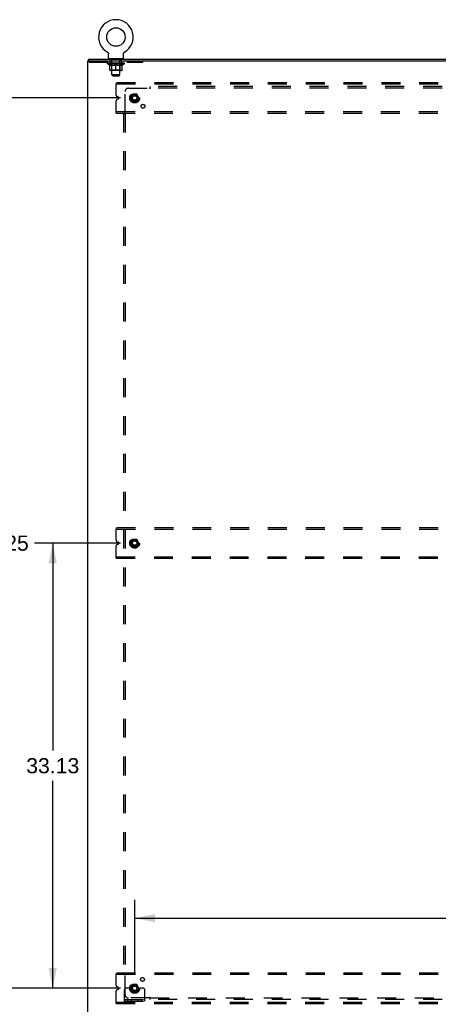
# Model space of a CAD drawing. Header units: inches. Extents: x 0 to 256, y 0 to 166.
# Tile 29 of 30: x 171 to 202, y 55 to 129. Entities that reach past the tile are written whole.
import ezdxf

# ---------------------------------------------------------------- set-up
doc = ezdxf.new("R2010")
doc.units = ezdxf.units.IN
doc.header["$LTSCALE"] = 14.074305
doc.header["$MEASUREMENT"] = 0
doc.linetypes.add('DOT', pattern=[0.2, 0.1, -0.1])
doc.linetypes.add('HIDDEN', pattern=[0.2, 0.1, -0.1])
doc.layers.get('0').update_dxf_attribs({"linetype": 'CONTINUOUS'})
for name, color, linetype in [('DEFAULT_2', 8, 'HIDDEN'), ('DIMENSIONS', 7, 'CONTINUOUS'), ('SUBPANEL', 7, 'CONTINUOUS')]:
    doc.layers.add(name, color=color, linetype=linetype)
doc.styles.get("Standard").update_dxf_attribs({"font": 'arial.ttf'})
doc.dimstyles.new('DIMSTYLE_1', dxfattribs={"dimtxt": 1.128955, "dimasz": 1.505273, "dimexe": 0.09, "dimexo": 0.07, "dimgap": 0.0375, "dimtad": 0, "dimtih": 1, "dimtoh": 1, "dimzin": 4, "dimdsep": 46, "dimtxsty": 'Standard', "dimblk": '_FILLED', "dimblk1": '_FILLED', "dimblk2": '_FILLED', "dimcen": 0.09, "dimazin": 1, "dimtfac": 1, "dimtdec": 3, "dimtofl": 0, "dimtmove": 0, "dimatfit": 3, "dimldrblk": '_FILLED', "dimfxl": 0, "dimtolj": 1, "dimtzin": 4, "dimarcsym": 0})

# ---------------------------------------------------------------- blocks, each defined once
blk = doc.blocks.new('_FILLED')
at = {"color": 0, "linetype": 'ByBlock'}
blk.add_solid([(0, 0), (-1, 0.2), (-1, -0.2)], dxfattribs=at)
blk = doc.blocks.new('*D1')
at = {"layer": 'DIMENSIONS', "color": 2, "linetype": 'Continuous'}
for p, q in [((178.591, 89.578), (172.192, 89.578)), ((173.547, 89.578), (173.547, 74.145)), ((173.547, 56.453), (173.547, 71.887)), ((178.591, 56.453), (172.192, 56.453))]:
    blk.add_line(p, q, dxfattribs=at)
at = {"layer": 'DIMENSIONS', "color": 2, "linetype": 'Continuous', "xscale": 1.5052732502, "yscale": 1.5052732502, "zscale": 1.5052732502}
for p, rotation in [((173.547, 89.578), 90), ((173.547, 56.453), 270)]:
    blk.add_blockref('_FILLED', p, dxfattribs=dict(at, rotation=rotation))
at = {"layer": 'DIMENSIONS', "color": 2, "linetype": 'Continuous', "insert": (173.547, 73.58), "char_height": 1.129, "width": 3.94505, "attachment_point": 2, "line_spacing_factor": 0.9}
blk.add_mtext('33.13', dxfattribs=at)
blk = doc.blocks.new('*D2')
at = {"layer": 'DIMENSIONS', "color": 2, "linetype": 'Continuous'}
for p, q in [((178.591, 122.703), (168.434, 122.703)), ((169.789, 122.703), (169.789, 90.707)), ((169.789, 56.453), (169.789, 88.449)), ((178.591, 56.453), (168.434, 56.453))]:
    blk.add_line(p, q, dxfattribs=at)
at = {"layer": 'DIMENSIONS', "color": 2, "linetype": 'Continuous', "xscale": 1.5052732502, "yscale": 1.5052732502, "zscale": 1.5052732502}
for p, rotation in [((169.789, 122.703), 90), ((169.789, 56.453), 270)]:
    blk.add_blockref('_FILLED', p, dxfattribs=dict(at, rotation=rotation))
at = {"layer": 'DIMENSIONS', "color": 2, "linetype": 'Continuous', "insert": (169.789, 90.143), "char_height": 1.129, "width": 3.94505, "attachment_point": 2, "line_spacing_factor": 0.9}
blk.add_mtext('66.25', dxfattribs=at)
blk = doc.blocks.new('*D3')
at = {"layer": 'DIMENSIONS', "color": 2, "linetype": 'Continuous'}
for p, q in [((179.644, 57.507), (179.644, 63.026)), ((245.894, 57.507), (245.894, 63.026)), ((179.644, 61.671), (210.232, 61.671)), ((245.894, 61.671), (215.306, 61.671))]:
    blk.add_line(p, q, dxfattribs=at)
at = {"layer": 'DIMENSIONS', "color": 2, "linetype": 'Continuous', "xscale": 1.5052732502, "yscale": 1.5052732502, "zscale": 1.5052732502, "rotation": 180}
blk.add_blockref('_FILLED', (179.644, 61.671), dxfattribs=at)
at = {"layer": 'DIMENSIONS', "color": 2, "linetype": 'Continuous', "xscale": 1.5052732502, "yscale": 1.5052732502, "zscale": 1.5052732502}
blk.add_blockref('_FILLED', (245.894, 61.671), dxfattribs=at)
at = {"layer": 'DIMENSIONS', "color": 2, "linetype": 'Continuous', "insert": (212.769, 62.235), "char_height": 1.129, "width": 3.94505, "attachment_point": 2, "line_spacing_factor": 0.9}
blk.add_mtext('66.25', dxfattribs=at)

msp = doc.modelspace()

# ---------------------------------------------------------------- linework, layer by layer
at = {"color": 7, "linetype": 'Continuous'}
for p, q in [((177.613, 126.117), (177.613, 126.117)), ((177.613, 126.117), (177.617, 126.114)), ((177.616, 126.115), (177.614, 126.116)), ((177.617, 126.114), (177.622, 126.111)), ((177.622, 126.111), (177.626, 126.108)), ((177.626, 126.108), (177.63, 126.105)), ((177.63, 126.105), (177.634, 126.102)), ((177.634, 126.102), (177.638, 126.099)), ((177.638, 126.099), (177.642, 126.095)), ((177.641, 126.096), (177.645, 126.092)), ((177.645, 126.092), (177.649, 126.088)), ((177.648, 126.088), (177.652, 126.084)), ((177.652, 126.084), (177.655, 126.08)), ((177.655, 126.08), (177.658, 126.076)), ((177.658, 126.076), (177.661, 126.072)), ((177.661, 126.072), (177.664, 126.068)), ((177.664, 126.068), (177.667, 126.064)), ((177.666, 126.064), (177.669, 126.059)), ((177.669, 126.059), (177.671, 126.055)), ((177.671, 126.055), (177.673, 126.05)), ((177.673, 126.05), (177.675, 126.045)), ((177.675, 126.045), (177.677, 126.041)), ((177.677, 126.041), (177.679, 126.036)), ((177.679, 126.036), (177.68, 126.031)), ((177.68, 126.031), (177.682, 126.026)), ((177.682, 126.026), (177.683, 126.021)), ((177.683, 126.021), (177.684, 126.016)), ((177.684, 126.016), (177.685, 126.011)), ((178.812, 126.011), (178.813, 126.016)), ((178.813, 126.016), (178.814, 126.021)), ((178.814, 126.021), (178.815, 126.026)), ((178.815, 126.026), (178.816, 126.031)), ((178.816, 126.031), (178.818, 126.036)), ((178.818, 126.036), (178.82, 126.041)), ((178.82, 126.041), (178.821, 126.045)), ((178.821, 126.045), (178.823, 126.05)), ((178.823, 126.05), (178.826, 126.055)), ((178.825, 126.055), (178.828, 126.059)), ((178.828, 126.059), (178.83, 126.064)), ((178.83, 126.064), (178.833, 126.068)), ((178.833, 126.068), (178.836, 126.072)), ((178.836, 126.072), (178.839, 126.076)), ((178.839, 126.076), (178.842, 126.08)), ((178.842, 126.08), (178.845, 126.084)), ((178.845, 126.084), (178.848, 126.088)), ((178.848, 126.088), (178.852, 126.092)), ((178.852, 126.092), (178.855, 126.096)), ((178.855, 126.095), (178.859, 126.099)), ((178.859, 126.099), (178.863, 126.102)), ((178.863, 126.102), (178.867, 126.105)), ((178.867, 126.105), (178.871, 126.108)), ((178.871, 126.108), (178.875, 126.111)), ((178.875, 126.111), (178.879, 126.114)), ((178.875, 126.111), (178.876, 126.112)), ((178.879, 126.114), (178.884, 126.117)), ((178.882, 126.116), (178.881, 126.115)), ((178.884, 126.117), (178.884, 126.117)), ((176.196, 125.578), (176.196, 125.474)), ((176.196, 125.578), (249.092, 125.578)), ((177.685, 126.011), (177.685, 126.006)), ((177.686, 125.996), (177.686, 125.992)), ((177.686, 125.677), (177.686, 125.992)), ((177.748, 125.608), (177.748, 125.578)), ((178.748, 125.608), (177.748, 125.608)), ((178.748, 125.608), (178.748, 125.578)), ((178.811, 126.001), (178.812, 126.006)), ((178.811, 125.677), (178.811, 125.992)), ((178.812, 126.006), (178.812, 126.011))]:
    msp.add_line(p, q, dxfattribs=at)
at = {"color": 3, "linetype": 'Continuous'}
for q in [(176.144, 53.682), (249.144, 125.474)]:
    msp.add_line((176.144, 125.474), q, dxfattribs=at)
at = {"color": 7, "linetype": 'Continuous'}
for points in [[(177.685, 126.006), (177.686, 126.001), (177.686, 125.996)], [(178.811, 125.992), (178.811, 125.996), (178.811, 126.001)], [(178.811, 125.992), (178.811, 125.996), (178.811, 126.001)]]:
    msp.add_lwpolyline(points, dxfattribs=at)
msp.add_circle((178.248, 127.236), 0.688, dxfattribs=at)
for centre, radius, start, end in [((178.248, 127.236), 1.288, 299.50527, 240.49473), ((177.755, 125.677), 0.069, 180, 265), ((178.742, 125.677), 0.069, 275, 360)]:
    msp.add_arc(centre, radius, start, end, dxfattribs=at)
at = {"layer": 'DEFAULT_2', "color": 8, "linetype": 'HIDDEN'}
for p, q in [((177.62, 126.112), (177.622, 126.111)), ((176.248, 125.37), (176.248, 125.474)), ((176.248, 125.37), (180.248, 125.37)), ((177.615, 125.248), (177.615, 125.294)), ((177.625, 125.288), (177.625, 125.294)), ((177.633, 125.284), (177.633, 125.288)), ((177.633, 125.284), (178.863, 125.284)), ((177.642, 125.284), (177.642, 125.288)), ((177.643, 125.284), (177.643, 125.288)), ((177.653, 125.288), (177.653, 125.294)), ((177.67, 125.284), (177.67, 125.288)), ((177.671, 125.284), (177.671, 125.288)), ((177.7, 125.288), (177.7, 125.294)), ((177.714, 125.284), (177.714, 125.288)), ((177.717, 125.284), (177.717, 125.288)), ((177.921, 125.287), (177.72, 125.287)), ((177.763, 125.288), (177.763, 125.294)), ((177.765, 125.284), (177.765, 125.287)), ((177.765, 125.284), (177.765, 125.287)), ((177.768, 125.284), (177.768, 125.287)), ((177.776, 125.284), (177.776, 125.288)), ((177.776, 125.284), (177.776, 125.287)), ((177.779, 125.284), (177.779, 125.288)), ((177.782, 125.284), (177.782, 125.288)), ((177.787, 125.284), (177.787, 125.287)), ((177.801, 125.284), (177.801, 125.287)), ((177.811, 125.37), (177.811, 125.474)), ((177.819, 125.284), (177.819, 125.29)), ((177.819, 125.284), (177.819, 125.287)), ((177.84, 125.284), (177.84, 125.287)), ((177.84, 125.284), (177.84, 125.287)), ((177.841, 125.288), (177.841, 125.294)), ((177.851, 125.284), (177.851, 125.288)), ((177.855, 125.284), (177.855, 125.288)), ((177.864, 125.284), (177.864, 125.287)), ((177.876, 125.284), (177.876, 125.292)), ((177.883, 125.518), (177.883, 125.598)), ((177.891, 125.284), (177.891, 125.287)), ((177.953, 125.508), (177.893, 125.508)), ((177.894, 125.284), (177.894, 125.287)), ((177.921, 125.284), (177.921, 125.287)), ((177.988, 125.287), (177.926, 125.287)), ((177.932, 125.288), (177.932, 125.294)), ((177.936, 125.608), (177.936, 125.578)), ((177.939, 125.284), (177.939, 125.288)), ((177.943, 125.284), (177.943, 125.288)), ((177.948, 124.427), (177.948, 125.498)), ((177.949, 125.284), (177.949, 125.293)), ((177.953, 125.284), (177.953, 125.287)), ((177.964, 125.284), (177.964, 125.287)), ((177.988, 125.284), (177.988, 125.287)), ((178.063, 125.287), (178.004, 125.287)), ((178.025, 125.284), (178.025, 125.287)), ((178.032, 125.288), (178.032, 125.294)), ((178.036, 125.284), (178.036, 125.288)), ((178.038, 125.284), (178.038, 125.294)), ((178.041, 125.284), (178.041, 125.288)), ((178.048, 125.284), (178.048, 125.288)), ((178.063, 125.284), (178.063, 125.287)), ((178.144, 125.287), (178.089, 125.287)), ((178.102, 125.284), (178.102, 125.287)), ((178.134, 125.287), (178.211, 125.292)), ((178.138, 125.288), (178.138, 125.294)), ((178.139, 125.294), (178.138, 125.294)), ((178.139, 125.288), (178.139, 125.294)), ((178.139, 125.284), (178.139, 125.288)), ((178.143, 125.284), (178.143, 125.288)), ((178.144, 125.284), (178.144, 125.288)), ((178.144, 125.284), (178.144, 125.287)), ((178.179, 125.287), (178.244, 125.287)), ((178.185, 125.284), (178.185, 125.287)), ((178.19, 125.287), (178.19, 125.291)), ((178.211, 125.287), (178.211, 125.292)), ((178.228, 125.284), (178.228, 125.287)), ((178.246, 125.288), (178.246, 125.288)), ((178.246, 125.284), (178.246, 125.288)), ((178.246, 125.284), (178.246, 125.288)), ((178.248, 125.288), (178.248, 125.294)), ((178.248, 125.294), (178.363, 125.287)), ((178.251, 125.284), (178.251, 125.288)), ((178.251, 125.284), (178.251, 125.288)), ((178.251, 125.288), (178.251, 125.288)), ((178.269, 125.284), (178.269, 125.287)), ((178.269, 125.287), (178.317, 125.287)), ((178.312, 125.284), (178.312, 125.287)), ((178.353, 125.284), (178.353, 125.288)), ((178.353, 125.284), (178.353, 125.287)), ((178.353, 125.287), (178.407, 125.287)), ((178.354, 125.284), (178.354, 125.288)), ((178.358, 125.288), (178.358, 125.294)), ((178.358, 125.288), (178.358, 125.294)), ((178.358, 125.294), (178.358, 125.294)), ((178.358, 125.284), (178.358, 125.288)), ((178.394, 125.284), (178.394, 125.287)), ((178.433, 125.284), (178.433, 125.287)), ((178.433, 125.287), (178.493, 125.287)), ((178.449, 125.284), (178.449, 125.288)), ((178.456, 125.284), (178.456, 125.288)), ((178.459, 125.284), (178.459, 125.294)), ((178.461, 125.284), (178.461, 125.288)), ((178.465, 125.288), (178.465, 125.294)), ((178.472, 125.284), (178.472, 125.287)), ((178.508, 125.284), (178.508, 125.287)), ((178.508, 125.287), (178.57, 125.287)), ((178.532, 125.284), (178.532, 125.287)), ((178.603, 125.508), (178.543, 125.508)), ((178.543, 125.284), (178.543, 125.287)), ((178.548, 124.427), (178.548, 125.498)), ((178.548, 125.284), (178.548, 125.293)), ((178.554, 125.284), (178.554, 125.288)), ((178.558, 125.284), (178.558, 125.288)), ((178.561, 125.608), (178.561, 125.578)), ((178.565, 125.288), (178.565, 125.294)), ((178.575, 125.284), (178.575, 125.287)), ((178.575, 125.287), (178.777, 125.287)), ((178.603, 125.284), (178.603, 125.287)), ((178.606, 125.284), (178.606, 125.287)), ((178.613, 125.518), (178.613, 125.598)), ((178.621, 125.284), (178.621, 125.292)), ((178.632, 125.284), (178.632, 125.287)), ((178.642, 125.284), (178.642, 125.288)), ((178.646, 125.284), (178.646, 125.288)), ((178.655, 125.288), (178.655, 125.294)), ((178.657, 125.284), (178.657, 125.287)), ((178.657, 125.284), (178.657, 125.287)), ((178.677, 125.284), (178.677, 125.29)), ((178.678, 125.284), (178.678, 125.287)), ((178.686, 125.37), (178.686, 125.474)), ((178.696, 125.284), (178.696, 125.287)), ((178.71, 125.284), (178.71, 125.287)), ((178.714, 125.284), (178.714, 125.288)), ((178.718, 125.284), (178.718, 125.288)), ((178.721, 125.284), (178.721, 125.288)), ((178.721, 125.284), (178.721, 125.287)), ((178.728, 125.284), (178.728, 125.287)), ((178.731, 125.284), (178.731, 125.287)), ((178.732, 125.284), (178.732, 125.287)), ((178.733, 125.288), (178.733, 125.294)), ((178.78, 125.284), (178.78, 125.288)), ((178.782, 125.284), (178.782, 125.288)), ((178.797, 125.288), (178.797, 125.294)), ((178.825, 125.284), (178.825, 125.288)), ((178.827, 125.284), (178.827, 125.288)), ((178.843, 125.288), (178.843, 125.294)), ((178.854, 125.284), (178.854, 125.288)), ((178.854, 125.284), (178.854, 125.288)), ((178.863, 125.284), (178.863, 125.288)), ((178.872, 125.288), (178.872, 125.294)), ((178.882, 125.248), (178.882, 125.294)), ((180.248, 125.37), (180.248, 125.474)), ((177.774, 125.136), (177.615, 125.248)), ((178.882, 125.248), (177.615, 125.248)), ((177.774, 125.136), (177.785, 125.136)), ((177.785, 124.773), (177.785, 125.179)), ((178.675, 124.736), (177.822, 124.736)), ((177.936, 124.776), (177.896, 124.736)), ((177.927, 125.136), (178.107, 125.136)), ((177.936, 124.776), (177.936, 125.245)), ((178.561, 124.776), (177.936, 124.776)), ((178.248, 124.736), (178.248, 125.18)), ((178.39, 125.136), (178.57, 125.136)), ((178.561, 124.776), (178.561, 125.245)), ((178.561, 124.776), (178.601, 124.736)), ((178.712, 124.773), (178.712, 125.179)), ((178.712, 125.136), (178.722, 125.136)), ((178.722, 125.136), (178.882, 125.248)), ((178.017, 124.358), (177.948, 124.427)), ((178.548, 124.427), (177.948, 124.427)), ((178.017, 124.358), (178.479, 124.358)), ((178.269, 123.828), (178.269, 123.724)), ((247.269, 123.828), (178.269, 123.828)), ((178.479, 124.358), (178.548, 124.427)), ((178.269, 122.916), (178.269, 123.724)), ((247.269, 123.724), (178.269, 123.724)), ((178.269, 121.682), (178.269, 122.491)), ((178.441, 122.761), (178.347, 122.8)), ((178.347, 122.607), (178.441, 122.646)), ((179.481, 122.976), (179.327, 122.708)), ((179.327, 122.698), (179.481, 122.431)), ((179.799, 122.981), (179.49, 122.981)), ((179.799, 122.426), (179.49, 122.426)), ((179.962, 122.708), (179.807, 122.976)), ((179.807, 122.431), (179.962, 122.698)), ((178.269, 121.578), (178.269, 121.682)), ((178.269, 121.682), (247.269, 121.682)), ((178.269, 121.578), (247.269, 121.578)), ((178.269, 90.703), (178.269, 90.599)), ((247.269, 90.703), (178.269, 90.703)), ((178.269, 89.791), (178.269, 90.599)), ((247.269, 90.599), (178.269, 90.599)), ((178.441, 89.636), (178.347, 89.675)), ((178.347, 89.482), (178.441, 89.521)), ((179.481, 89.851), (179.327, 89.583)), ((179.327, 89.573), (179.481, 89.306)), ((179.799, 89.856), (179.49, 89.856)), ((179.962, 89.583), (179.807, 89.851)), ((179.807, 89.306), (179.962, 89.573)), ((178.269, 88.557), (178.269, 89.366)), ((179.799, 89.301), (179.49, 89.301)), ((178.269, 88.453), (178.269, 88.557)), ((178.269, 88.557), (247.269, 88.557)), ((178.269, 88.453), (247.269, 88.453)), ((178.269, 57.578), (178.269, 57.474)), ((247.269, 57.578), (178.269, 57.578)), ((178.269, 56.666), (178.269, 57.474)), ((247.269, 57.474), (178.269, 57.474)), ((178.441, 56.511), (178.347, 56.55)), ((179.109, 56.453), (179.019, 56.453)), ((179.23, 56.453), (179.109, 56.453)), ((179.469, 56.453), (179.23, 56.453)), ((179.481, 56.726), (179.327, 56.458)), ((179.327, 56.448), (179.481, 56.181)), ((179.799, 56.731), (179.49, 56.731)), ((179.962, 56.458), (179.807, 56.726)), ((179.807, 56.181), (179.962, 56.448)), ((179.819, 56.453), (180.059, 56.453)), ((180.18, 56.453), (180.059, 56.453)), ((180.269, 56.453), (180.18, 56.453)), ((178.269, 55.432), (178.269, 56.241)), ((178.347, 56.357), (178.441, 56.396)), ((178.894, 55.506), (178.894, 56.328)), ((179.799, 56.176), (179.49, 56.176)), ((180.394, 55.506), (180.394, 56.328)), ((178.269, 55.328), (178.269, 55.432)), ((178.269, 55.432), (247.269, 55.432)), ((178.269, 55.328), (247.269, 55.328)), ((178.894, 55.61), (180.394, 55.61)), ((178.894, 55.506), (180.394, 55.506)), ((179.141, 55.506), (179.141, 55.61)), ((179.397, 55.506), (179.397, 55.61)), ((179.891, 55.506), (179.891, 55.61)), ((180.147, 55.506), (180.147, 55.61))]:
    msp.add_line(p, q, dxfattribs=at)
for points in [[(177.785, 125.179), (177.809, 125.169), (177.834, 125.16), (177.857, 125.153), (177.881, 125.146), (177.904, 125.141), (177.927, 125.136)], [(177.935, 125.136), (177.91, 125.141), (177.885, 125.146), (177.861, 125.153), (177.836, 125.161), (177.81, 125.17), (177.785, 125.179)], [(178.248, 125.18), (178.222, 125.17), (178.197, 125.161), (178.172, 125.153), (178.147, 125.146), (178.122, 125.141), (178.097, 125.136)], [(178.107, 125.136), (178.13, 125.141), (178.154, 125.146), (178.177, 125.153), (178.201, 125.16), (178.224, 125.169), (178.248, 125.178)], [(178.399, 125.136), (178.375, 125.141), (178.35, 125.146), (178.325, 125.153), (178.3, 125.161), (178.274, 125.17), (178.248, 125.18)], [(178.248, 125.178), (178.273, 125.169), (178.297, 125.16), (178.32, 125.153), (178.343, 125.146), (178.367, 125.141), (178.39, 125.136)], [(178.712, 125.179), (178.686, 125.169), (178.661, 125.161), (178.636, 125.153), (178.611, 125.146), (178.586, 125.141), (178.562, 125.136)], [(178.57, 125.136), (178.593, 125.141), (178.616, 125.146), (178.64, 125.153), (178.664, 125.161), (178.688, 125.169), (178.712, 125.179)]]:
    msp.add_lwpolyline(points, dxfattribs=at)
for centre, radius in [((179.644, 122.703), 0.372), ((179.644, 122.703), 0.356), ((179.644, 122.703), 0.318), ((179.644, 122.703), 0.204), ((179.644, 122.703), 0.183), ((179.644, 122.703), 0.183), ((179.644, 122.703), 0.166), ((179.644, 89.578), 0.372), ((179.644, 89.578), 0.356), ((179.644, 89.578), 0.318), ((179.644, 89.578), 0.204), ((179.644, 89.578), 0.183), ((179.644, 89.578), 0.183), ((179.644, 89.578), 0.166), ((179.644, 56.453), 0.372), ((179.644, 56.453), 0.356), ((179.644, 56.453), 0.318), ((179.644, 56.453), 0.204), ((179.644, 56.453), 0.183), ((179.644, 56.453), 0.183), ((179.644, 56.453), 0.166)]:
    msp.add_circle(centre, radius, dxfattribs=at)
at = {"layer": 'DEFAULT_2', "color": 8, "linetype": 'DOT'}
for centre in [(179.644, 122.703), (179.644, 89.578), (179.644, 56.453)]:
    msp.add_circle(centre, 0.168, dxfattribs=at)
at = {"layer": 'DEFAULT_2', "color": 8, "linetype": 'HIDDEN'}
for centre, radius, start, end in [((177.755, 125.677), 0.069, 265, 270), ((177.873, 125.598), 0.01, 0, 90), ((177.893, 125.518), 0.01, 180, 270), ((177.896, 125.245), 0.0398, 0, 90), ((177.938, 125.498), 0.01, 0, 90), ((178.558, 125.498), 0.01, 90, 180), ((178.601, 125.245), 0.0398, 90, 180), ((178.603, 125.518), 0.01, 270, 360), ((178.623, 125.598), 0.01, 90, 180), ((178.742, 125.677), 0.069, 270, 275), ((177.822, 124.773), 0.0371, 180, 270), ((178.675, 124.773), 0.0371, 270, 360), ((178.394, 122.916), 0.125, 180, 247.5), ((178.394, 122.491), 0.125, 112.5, 180), ((178.417, 122.703), 0.0625, 292.5, 67.5), ((179.335, 122.703), 0.01, 150.01268, 209.98829), ((179.49, 122.971), 0.01, 90.01235, 149.98915), ((179.49, 122.436), 0.01, 210.01204, 269.98872), ((179.799, 122.971), 0.01, 30.01204, 89.98872), ((179.799, 122.436), 0.01, 270.01235, 329.98915), ((179.953, 122.703), 0.01, 330.01268, 29.98829), ((178.394, 89.791), 0.125, 180, 247.5), ((178.394, 89.366), 0.125, 112.5, 180), ((178.417, 89.578), 0.0625, 292.5, 67.5), ((179.335, 89.578), 0.01, 150.01268, 209.98829), ((179.49, 89.846), 0.01, 90.01235, 149.98915), ((179.799, 89.846), 0.01, 30.01204, 89.98872), ((179.953, 89.578), 0.01, 330.01268, 29.98829), ((179.49, 89.311), 0.01, 210.01204, 269.98872), ((179.799, 89.311), 0.01, 270.01235, 329.98915), ((178.394, 56.666), 0.125, 180, 247.5), ((178.417, 56.453), 0.0625, 292.5, 67.5), ((179.019, 56.328), 0.125, 90, 180), ((179.335, 56.453), 0.01, 150.01268, 209.98829), ((179.644, 56.453), 0.175, 180, 360), ((179.49, 56.721), 0.01, 90.01235, 149.98915), ((179.799, 56.721), 0.01, 30.01204, 89.98872), ((179.953, 56.453), 0.01, 330.01268, 29.98829), ((180.269, 56.328), 0.125, 0, 90), ((178.394, 56.241), 0.125, 112.5, 180), ((179.49, 56.186), 0.01, 210.01204, 269.98872), ((179.799, 56.186), 0.01, 270.01235, 329.98915)]:
    msp.add_arc(centre, radius, start, end, dxfattribs=at)
for centre, major_axis, ratio, start_param, end_param in [((178.248, 125.294), (0.633, 0.007), 0.05963, 2.96643, 3.140963), ((177.595, 125.282), (0.198, 0), 0.060556, 0.430652, 1.470503), ((178.248, 125.294), (0.633, 0), 0.060556, 3.141593, 3.316126), ((177.595, 125.276), (0.198, 0.002), 0.05963, 1.376596, 1.469874), ((178.248, 125.294), (0.633, 0.013), 0.05688, 2.791345, 2.965878), ((177.571, 125.282), (0.198, 0.002), 0.05963, 0.25549, 1.295341), ((177.639, 125.282), (0.198, -0.002), 0.05963, 0.605815, 1.645666), ((178.248, 125.294), (0.633, -0.007), 0.05963, -2.96643, -2.791898), ((177.639, 125.276), (0.198, 0), 0.060556, 1.551758, 1.645036), ((177.571, 125.276), (0.198, 0.004), 0.05688, 1.20151, 1.294789), ((177.641, 125.278), (0.164, 0.002), 0.05963, 1.065228, 1.614276), ((177.621, 125.278), (0.164, 0.003), 0.05688, 0.890143, 1.43919), ((177.679, 125.278), (0.164, 0), 0.060556, 1.240391, 1.789438), ((178.248, 125.294), (0.633, 0.019), 0.052395, 2.616403, 2.790936), ((177.567, 125.282), (0.198, 0.004), 0.05688, 0.080405, 1.120256), ((177.702, 125.282), (0.198, -0.004), 0.05688, 0.7809, 1.820751), ((178.248, 125.294), (0.633, -0.013), 0.05688, -2.791345, -2.616812), ((177.702, 125.276), (0.198, -0.002), 0.05963, 1.72692, 1.820198), ((177.567, 125.276), (0.198, 0.006), 0.052395, 1.026568, 1.119847), ((177.62, 125.278), (0.164, 0.005), 0.052395, 0.715201, 1.264248), ((177.734, 125.278), (0.164, -0.002), 0.05963, 1.415553, 1.9646), ((178.248, 125.294), (0.633, 0.025), 0.046319, 2.441654, 2.616187), ((177.781, 125.282), (0.198, -0.006), 0.052395, 0.955842, 1.995693), ((178.248, 125.294), (0.633, -0.019), 0.052395, -2.616403, -2.44187), ((177.584, 125.282), (0.198, 0.006), 0.052395, -0.094537, 0.945314), ((177.781, 125.276), (0.198, -0.004), 0.05688, 1.902006, 1.995284), ((177.584, 125.276), (0.198, 0.008), 0.046319, 0.851819, 0.945098), ((177.639, 125.278), (0.164, 0.006), 0.046319, 0.540452, 1.089499), ((177.805, 125.278), (0.164, -0.003), 0.05688, 1.590638, 2.139686), ((178.248, 125.294), (0.633, 0.029), 0.038841, 2.267123, 2.441656), ((177.875, 125.282), (0.198, -0.008), 0.046319, 1.130591, 2.170442), ((177.621, 125.282), (0.198, 0.008), 0.046319, -0.269286, 0.770565), ((178.248, 125.294), (0.633, -0.025), 0.046319, -2.441654, -2.267121), ((177.875, 125.276), (0.198, -0.006), 0.052395, 2.076947, 2.170226), ((177.621, 125.276), (0.198, 0.009), 0.038841, 0.677289, 0.770567), ((177.676, 125.278), (0.164, 0.008), 0.038841, 0.365921, 0.914969), ((177.89, 125.278), (0.164, -0.005), 0.052395, 1.76558, 2.314627), ((178.248, 125.294), (0.633, 0.033), 0.030195, 2.09281, 2.267343), ((177.98, 125.282), (0.198, -0.009), 0.038841, 1.305122, 2.344973), ((177.678, 125.282), (0.198, 0.009), 0.038841, -0.443817, 0.596034), ((178.248, 125.294), (0.633, -0.029), 0.038841, -2.267123, -2.092591), ((177.98, 125.276), (0.198, -0.008), 0.046319, 2.251696, 2.344975), ((177.678, 125.276), (0.198, 0.01), 0.030195, 0.502975, 0.596254), ((177.73, 125.278), (0.164, 0.009), 0.030195, 0.191608, 0.740655), ((177.986, 125.278), (0.164, -0.006), 0.046319, 1.940329, 2.489376), ((177.751, 125.282), (0.198, 0.01), 0.030195, -0.61813, 0.421721), ((178.248, 125.294), (0.633, 0.036), 0.020645, 1.918687, 2.09322), ((178.093, 125.282), (0.198, -0.01), 0.030195, 1.479435, 2.519286), ((178.248, 125.294), (0.633, -0.033), 0.030195, -2.09281, -1.918277), ((178.093, 125.276), (0.198, -0.009), 0.038841, 2.426227, 2.519505), ((177.751, 125.276), (0.198, 0.011), 0.020645, 0.328852, 0.422131), ((177.8, 125.278), (0.164, 0.009), 0.020645, 0.017485, 0.566532), ((178.089, 125.278), (0.164, -0.008), 0.038841, 2.11486, 2.663907), ((177.84, 125.282), (0.198, 0.011), 0.020645, -0.792253, 0.247598), ((178.248, 125.294), (0.633, 0.038), 0.010478, 1.744704, 1.919237), ((178.21, 125.282), (0.198, -0.011), 0.020645, 1.653558, 2.693409), ((178.248, 125.294), (0.633, -0.036), 0.020645, -1.918687, -1.744154), ((178.21, 125.276), (0.198, -0.01), 0.030195, 2.60054, 2.693819), ((177.84, 125.276), (0.198, 0.012), 0.010478, 0.154869, 0.248148), ((177.884, 125.278), (0.164, 0.01), 0.010478, 6.126688, 6.675735), ((178.197, 125.278), (0.164, -0.009), 0.030195, 2.289173, 2.83822), ((177.941, 125.282), (0.198, 0.012), 0.010478, -0.966236, -0.000846), ((178.329, 125.282), (0.198, -0.012), 0.010478, 1.827541, 2.867392), ((178.248, 125.294), (0.633, -0.038), 0.010478, -1.744704, -1.570171), ((178.329, 125.276), (0.198, -0.011), 0.020645, 2.774664, 2.867942), ((178.307, 125.278), (0.164, -0.009), 0.020645, 2.463296, 3.012344), ((178.168, 125.282), (0.198, 0.012), 0.010478, 0.274201, 1.314052), ((178.082, 125.278), (0.164, 0.01), 0.010478, -0.000298, 0.504314), ((178.051, 125.276), (0.198, 0.012), 0.010478, 0.192946, 0.399283), ((178.248, 125.294), (0.633, 0.038), 0.010478, -1.578586, -1.396888), ((178.446, 125.276), (0.198, -0.012), 0.010478, 2.948646, 3.041925), ((178.415, 125.278), (0.164, -0.01), 0.010478, 2.637279, 3.142076), ((178.286, 125.282), (0.198, 0.011), 0.020645, 0.448184, 1.488034), ((178.19, 125.278), (0.164, 0.009), 0.020645, 0.129249, 0.678296), ((178.168, 125.276), (0.198, 0.011), 0.020645, 0.273651, 0.366929), ((178.556, 125.282), (0.198, -0.012), 0.010478, -3.140747, -2.175357), ((178.248, 125.294), (0.633, 0.036), 0.020645, -1.397439, -1.222906), ((178.248, 125.294), (0.633, -0.038), 0.010478, 1.222355, 1.396888), ((178.404, 125.282), (0.198, 0.01), 0.030195, 0.622307, 1.662158), ((178.299, 125.278), (0.164, 0.009), 0.030195, 0.303372, 0.852419), ((178.613, 125.278), (0.164, -0.01), 0.010478, 2.749043, 3.29809), ((178.657, 125.282), (0.198, -0.011), 0.020645, 2.893995, 3.933846), ((178.286, 125.276), (0.198, 0.01), 0.030195, 0.447774, 0.541052), ((178.657, 125.276), (0.198, -0.012), 0.010478, 2.893445, 2.986723), ((178.248, 125.294), (0.633, 0.033), 0.030195, -1.223315, -1.048783), ((178.248, 125.294), (0.633, -0.036), 0.020645, 1.048373, 1.222906), ((178.517, 125.282), (0.198, 0.009), 0.038841, 0.79662, 1.836471), ((178.408, 125.278), (0.164, 0.008), 0.038841, 0.477686, 1.026733), ((178.697, 125.278), (0.164, -0.009), 0.020645, 2.57506, 3.124108), ((178.746, 125.282), (0.198, -0.01), 0.030195, 2.719872, 3.759723), ((178.622, 125.282), (0.198, 0.008), 0.046319, 0.971151, 2.011002), ((178.404, 125.276), (0.198, 0.009), 0.038841, 0.622087, 0.715366), ((178.746, 125.276), (0.198, -0.011), 0.020645, 2.719462, 2.812741), ((178.248, 125.294), (0.633, 0.029), 0.038841, -1.049002, -0.874469), ((178.248, 125.294), (0.633, -0.033), 0.030195, 0.87425, 1.048783), ((178.511, 125.278), (0.164, 0.006), 0.046319, 0.652216, 1.201263), ((178.715, 125.282), (0.198, 0.006), 0.052395, 1.1459, 2.185751), ((178.767, 125.278), (0.164, -0.009), 0.030195, 2.400937, 2.949985), ((178.819, 125.282), (0.198, -0.009), 0.038841, 2.545558, 3.585409), ((178.607, 125.278), (0.164, 0.005), 0.052395, 0.826965, 1.376012), ((178.517, 125.276), (0.198, 0.008), 0.046319, 0.796618, 0.889896), ((178.819, 125.276), (0.198, -0.01), 0.030195, 2.545339, 2.638617), ((178.795, 125.282), (0.198, 0.004), 0.05688, 1.320842, 2.360692), ((178.248, 125.294), (0.633, 0.025), 0.046319, -0.874471, -0.699939), ((178.248, 125.294), (0.633, -0.029), 0.038841, 0.699936, 0.874469), ((178.875, 125.282), (0.198, -0.008), 0.046319, 2.371028, 3.410879), ((178.821, 125.278), (0.164, -0.008), 0.038841, 2.226624, 2.775671), ((178.857, 125.282), (0.198, 0.002), 0.05963, 1.495927, 2.535778), ((178.691, 125.278), (0.164, 0.003), 0.05688, 1.001907, 1.550954), ((178.913, 125.282), (0.198, -0.006), 0.052395, 2.196279, 3.23613), ((178.858, 125.278), (0.164, -0.006), 0.046319, 2.052093, 2.601141), ((178.622, 125.276), (0.198, 0.006), 0.052395, 0.971367, 1.064645), ((178.901, 125.282), (0.198, 0), 0.060556, 1.671089, 2.71094), ((178.875, 125.276), (0.198, -0.009), 0.038841, 2.371026, 2.464304), ((178.93, 125.282), (0.198, -0.004), 0.05688, 2.021337, 3.061188), ((178.248, 125.294), (0.633, 0.019), 0.052395, -0.699723, -0.52519), ((178.248, 125.294), (0.633, -0.025), 0.046319, 0.525406, 0.699939), ((178.926, 125.282), (0.198, -0.002), 0.05963, 1.846251, 2.886102), ((178.762, 125.278), (0.164, 0.002), 0.05963, 1.176993, 1.72604), ((178.877, 125.278), (0.164, -0.005), 0.052395, 1.877344, 2.426392), ((178.818, 125.278), (0.164, 0), 0.060556, 1.352155, 1.901202), ((178.876, 125.278), (0.164, -0.003), 0.05688, 1.702402, 2.25145), ((178.856, 125.278), (0.164, -0.002), 0.05963, 1.527317, 2.076364), ((178.715, 125.276), (0.198, 0.004), 0.05688, 1.146309, 1.239587), ((178.913, 125.276), (0.198, -0.008), 0.046319, 2.196495, 2.289773), ((178.248, 125.294), (0.633, 0.013), 0.05688, -0.524781, -0.350248), ((178.248, 125.294), (0.633, -0.019), 0.052395, 0.350657, 0.52519), ((178.795, 125.276), (0.198, 0.002), 0.05963, 1.321394, 1.414673), ((178.93, 125.276), (0.198, -0.006), 0.052395, 2.021746, 2.115024), ((178.248, 125.294), (0.633, 0.007), 0.05963, -0.349695, -0.175162), ((178.248, 125.294), (0.633, -0.013), 0.05688, 0.175715, 0.350248), ((178.857, 125.276), (0.198, 0), 0.060556, 1.496556, 1.589835), ((178.926, 125.276), (0.198, -0.004), 0.05688, 1.846804, 1.940083), ((178.901, 125.276), (0.198, -0.002), 0.05963, 1.671719, 1.764997), ((178.248, 125.294), (0.633, 0), 0.060556, -0.174533, 0), ((178.248, 125.294), (0.633, -0.007), 0.05963, 0.000629, 0.175162)]:
    msp.add_ellipse(centre, major_axis=major_axis, ratio=ratio, start_param=start_param, end_param=end_param, dxfattribs=at)
at = {"layer": 'SUBPANEL', "color": 8, "linetype": 'HIDDEN'}
for p, q in [((178.926, 121.583), (178.926, 123.172)), ((179.176, 123.422), (180.765, 123.422)), ((180.784, 123.441), (180.776, 123.434)), ((180.801, 123.381), (180.801, 123.547)), ((244.738, 123.547), (180.801, 123.547)), ((244.738, 123.422), (180.801, 123.422)), ((178.801, 121.547), (178.801, 57.61)), ((178.801, 121.547), (178.966, 121.547)), ((178.926, 121.547), (178.926, 57.61)), ((178.801, 57.61), (178.966, 57.61)), ((178.907, 57.593), (178.914, 57.585)), ((178.926, 55.985), (178.926, 57.574)), ((180.765, 55.735), (179.176, 55.735)), ((180.801, 55.61), (180.801, 55.776)), ((180.801, 55.735), (244.738, 55.735)), ((244.738, 55.61), (180.801, 55.61))]:
    msp.add_line(p, q, dxfattribs=at)
for points in [[(180.776, 123.434), (180.774, 123.432), (180.772, 123.43), (180.77, 123.428), (180.769, 123.426), (180.767, 123.424), (180.765, 123.422)], [(180.778, 123.403), (180.775, 123.407), (180.774, 123.41), (180.773, 123.412), (180.771, 123.414), (180.77, 123.417), (180.768, 123.419), (180.767, 123.42), (180.765, 123.422)], [(180.801, 123.381), (180.799, 123.382), (180.797, 123.383), (180.795, 123.384), (180.794, 123.385), (180.792, 123.386), (180.791, 123.387), (180.789, 123.388), (180.788, 123.39), (180.786, 123.391), (180.785, 123.393), (180.784, 123.395), (180.782, 123.397), (180.781, 123.399), (180.78, 123.401), (180.778, 123.403)], [(180.801, 123.461), (180.799, 123.458), (180.797, 123.456), (180.795, 123.454), (180.794, 123.452), (180.792, 123.45), (180.79, 123.448), (180.789, 123.446), (180.787, 123.444), (180.785, 123.443), (180.784, 123.441)], [(178.887, 121.547), (178.89, 121.549), (178.892, 121.551), (178.894, 121.552), (178.896, 121.554), (178.898, 121.556), (178.9, 121.558), (178.902, 121.559), (178.904, 121.561), (178.905, 121.563), (178.907, 121.564), (178.912, 121.569)], [(178.912, 121.569), (178.914, 121.571), (178.916, 121.573), (178.918, 121.575), (178.92, 121.577), (178.922, 121.579), (178.924, 121.581), (178.926, 121.583)], [(178.94, 121.572), (178.938, 121.574), (178.936, 121.575), (178.933, 121.577), (178.931, 121.578), (178.929, 121.58), (178.927, 121.581), (178.926, 121.583)], [(178.966, 121.547), (178.966, 121.549), (178.965, 121.551), (178.964, 121.552), (178.963, 121.554), (178.962, 121.556), (178.961, 121.557), (178.96, 121.559), (178.958, 121.56), (178.957, 121.562), (178.955, 121.563), (178.953, 121.564), (178.951, 121.566), (178.949, 121.567), (178.947, 121.568), (178.945, 121.57), (178.94, 121.572)], [(178.887, 57.61), (178.89, 57.608), (178.892, 57.606), (178.894, 57.604), (178.896, 57.603), (178.898, 57.601), (178.9, 57.599), (178.902, 57.598), (178.904, 57.596), (178.905, 57.594), (178.907, 57.593)], [(178.914, 57.585), (178.916, 57.583), (178.918, 57.581), (178.92, 57.579), (178.922, 57.578), (178.924, 57.576), (178.926, 57.574)], [(178.945, 57.587), (178.94, 57.585), (178.938, 57.583), (178.936, 57.582), (178.933, 57.58), (178.931, 57.579), (178.929, 57.577), (178.927, 57.576), (178.926, 57.574)], [(178.966, 57.61), (178.966, 57.608), (178.965, 57.606), (178.964, 57.604), (178.963, 57.603), (178.962, 57.601), (178.961, 57.6), (178.96, 57.598), (178.958, 57.597), (178.957, 57.595), (178.955, 57.594), (178.953, 57.593), (178.951, 57.591), (178.949, 57.59), (178.947, 57.589), (178.945, 57.587)], [(180.775, 55.749), (180.774, 55.747), (180.773, 55.745), (180.771, 55.742), (180.77, 55.74), (180.768, 55.738), (180.767, 55.736), (180.765, 55.735)], [(180.778, 55.721), (180.776, 55.723), (180.774, 55.725), (180.772, 55.727), (180.77, 55.729), (180.769, 55.731), (180.767, 55.733), (180.765, 55.735)], [(180.801, 55.776), (180.799, 55.775), (180.797, 55.774), (180.795, 55.773), (180.794, 55.772), (180.792, 55.771), (180.791, 55.77), (180.789, 55.769), (180.788, 55.767), (180.786, 55.766), (180.785, 55.764), (180.784, 55.762), (180.782, 55.76), (180.781, 55.758), (180.78, 55.756), (180.778, 55.754), (180.775, 55.749)], [(180.801, 55.696), (180.799, 55.699), (180.797, 55.701), (180.795, 55.703), (180.794, 55.705), (180.792, 55.707), (180.79, 55.709), (180.789, 55.711), (180.787, 55.713), (180.785, 55.714), (180.784, 55.716), (180.778, 55.721)]]:
    msp.add_lwpolyline(points, dxfattribs=at)
for centre, radius in [((179.644, 122.703), 0.25), ((180.263, 122.085), 0.141), ((179.644, 89.578), 0.25), ((180.224, 57.109), 0.141), ((179.644, 56.453), 0.25)]:
    msp.add_circle(centre, radius, dxfattribs=at)
for centre, start, end in [((179.176, 123.172), 90, 180), ((179.176, 55.985), 180, 270)]:
    msp.add_arc(centre, 0.25, start, end, dxfattribs=at)

# ---------------------------------------------------------------- dimensions: what is measured, and where the dimension line sits
at = {"layer": 'DIMENSIONS', "color": 2, "linetype": 'Continuous'}
for base, p1, p2, angle, picture, middle in [((169.789, 56.453), (178.661, 122.703), (178.661, 56.453), 270, '*D2', (169.785, 89.572)), ((173.546758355, 89.578411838), (178.660689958, 56.453411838), (178.660689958, 89.578411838), 90, '*D1', (173.544361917, 73.009619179)), ((179.644, 61.671), (245.894, 57.437), (179.644, 57.437), 180, '*D3', (212.765, 61.664))]:
    dim = msp.add_linear_dim(base=base, p1=p1, p2=p2, angle=angle, dimstyle='DIMSTYLE_1', dxfattribs=at)
    dim.commit()
    dim.dimension.update_dxf_attribs({"geometry": picture, "text_midpoint": middle, "dimtype": 160})

doc.saveas('drawing.dxf')
